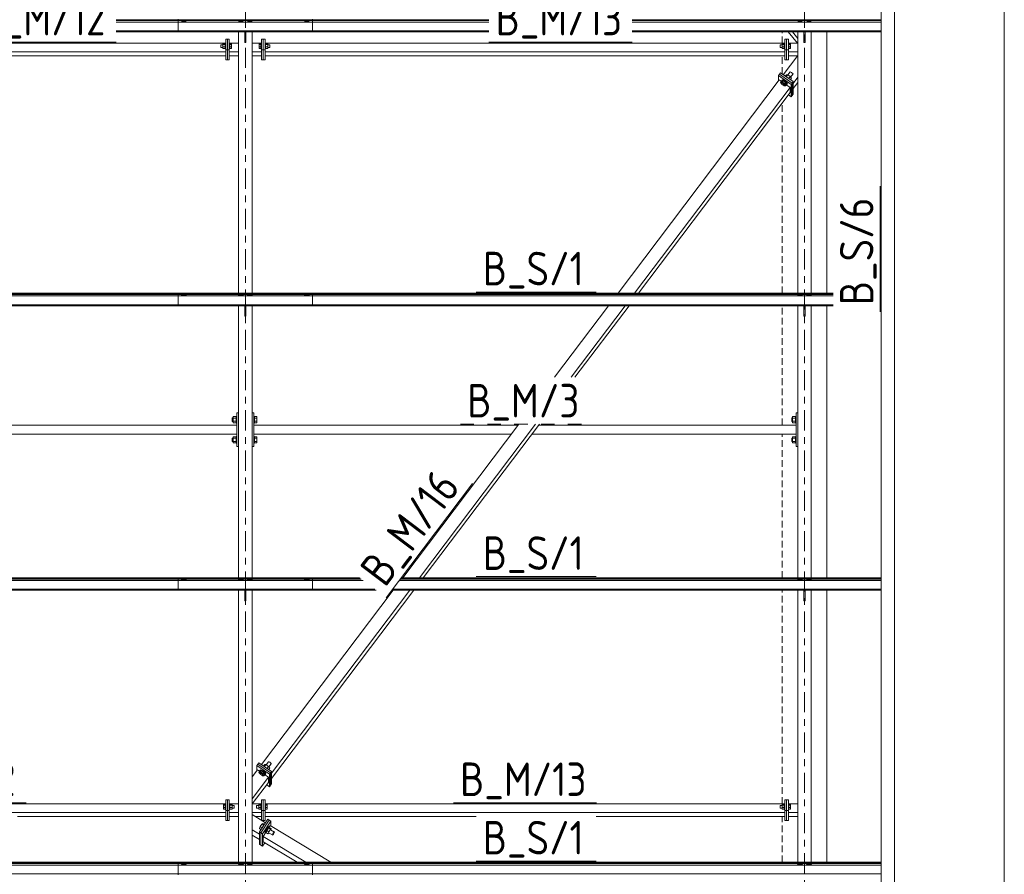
# Model space of a CAD drawing. Header units: millimetres. Extents: x 581 to 1768, y 561 to 1400.
# Tile 24 of 91: x 783 to 871, y 1012 to 1088. Entities that reach past the tile are written whole.
import ezdxf

# ---------------------------------------------------------------- set-up
doc = ezdxf.new("R2010")
doc.units = ezdxf.units.MM
doc.header["$LTSCALE"] = 0.6
for name, pattern in [('VERDECKT2', [1.5, 1, -0.5]), ('XKITLINE00', [0]), ('XKITLINE02', [4, 2, -2]), ('XKITLINE03', [6, 3, -1, 1, -1])]:
    doc.linetypes.add(name, pattern=pattern)
for name, color, linetype, lineweight in [('Bolt', 7, 'Continuous', 0), ('Part', 2, 'Continuous', 0), ('PartMark', 3, 'Continuous', 0), ('S-GRID', 1, 'Continuous', 0), ('Z-DIMENSIONS', 1, 'Continuous', 0)]:
    doc.layers.add(name, color=color, linetype=linetype, lineweight=lineweight)
doc.styles.add('ISOCPEUR', font='ISOCPEUR.TTF')

msp = doc.modelspace()

# ---------------------------------------------------------------- linework, layer by layer
at = {"layer": 'Bolt', "color": 3, "linetype": 'XKITLINE00', "lineweight": 0}
for p, q in [((797.192, 1087.796), (797.083, 1087.74)), ((797.083, 1087.74), (797.083, 1087.706)), ((797.198, 1087.854), (797.182, 1087.836)), ((797.182, 1087.836), (797.182, 1087.791)), ((797.412, 1087.796), (797.192, 1087.796)), ((797.192, 1087.796), (797.192, 1087.706)), ((797.242, 1087.867), (797.198, 1087.854)), ((797.302, 1087.871), (797.242, 1087.867)), ((797.362, 1087.867), (797.302, 1087.871)), ((797.406, 1087.854), (797.362, 1087.867)), ((797.422, 1087.836), (797.406, 1087.854)), ((797.521, 1087.74), (797.412, 1087.796)), ((797.412, 1087.796), (797.412, 1087.706)), ((797.422, 1087.791), (797.422, 1087.836)), ((797.521, 1087.706), (797.521, 1087.74)), ((802.292, 1087.796), (802.183, 1087.74)), ((802.183, 1087.74), (802.183, 1087.706)), ((802.298, 1087.872), (802.282, 1087.855)), ((802.282, 1087.791), (802.282, 1087.855)), ((802.512, 1087.796), (802.292, 1087.796)), ((802.292, 1087.796), (802.292, 1087.706)), ((802.342, 1087.885), (802.298, 1087.872)), ((802.402, 1087.89), (802.342, 1087.885)), ((802.462, 1087.885), (802.402, 1087.89)), ((802.506, 1087.872), (802.462, 1087.885)), ((802.522, 1087.855), (802.506, 1087.872)), ((802.621, 1087.74), (802.512, 1087.796)), ((802.512, 1087.796), (802.512, 1087.706)), ((802.522, 1087.791), (802.522, 1087.855)), ((802.621, 1087.706), (802.621, 1087.74)), ((803.092, 1087.796), (802.983, 1087.74)), ((802.983, 1087.74), (802.983, 1087.706)), ((803.098, 1087.872), (803.082, 1087.855)), ((803.082, 1087.791), (803.082, 1087.855)), ((803.312, 1087.796), (803.092, 1087.796)), ((803.092, 1087.796), (803.092, 1087.706)), ((803.142, 1087.885), (803.098, 1087.872)), ((803.202, 1087.89), (803.142, 1087.885)), ((803.262, 1087.885), (803.202, 1087.89)), ((803.306, 1087.872), (803.262, 1087.885)), ((803.322, 1087.855), (803.306, 1087.872)), ((803.421, 1087.74), (803.312, 1087.796)), ((803.312, 1087.796), (803.312, 1087.706)), ((803.322, 1087.791), (803.322, 1087.855)), ((803.421, 1087.706), (803.421, 1087.74)), ((808.192, 1087.796), (808.083, 1087.74)), ((808.083, 1087.74), (808.083, 1087.706)), ((808.198, 1087.854), (808.182, 1087.836)), ((808.182, 1087.836), (808.182, 1087.791)), ((808.412, 1087.796), (808.192, 1087.796)), ((808.192, 1087.796), (808.192, 1087.706)), ((808.242, 1087.867), (808.198, 1087.854)), ((808.302, 1087.871), (808.242, 1087.867)), ((808.362, 1087.867), (808.302, 1087.871)), ((808.406, 1087.854), (808.362, 1087.867)), ((808.422, 1087.836), (808.406, 1087.854)), ((808.521, 1087.74), (808.412, 1087.796)), ((808.412, 1087.796), (808.412, 1087.706)), ((808.422, 1087.791), (808.422, 1087.836)), ((808.521, 1087.706), (808.521, 1087.74)), ((852.292, 1087.796), (852.182, 1087.74)), ((852.182, 1087.74), (852.182, 1087.706)), ((852.298, 1087.872), (852.282, 1087.855)), ((852.282, 1087.791), (852.282, 1087.855)), ((852.512, 1087.796), (852.292, 1087.796)), ((852.292, 1087.796), (852.292, 1087.706)), ((852.342, 1087.885), (852.298, 1087.872)), ((852.402, 1087.89), (852.342, 1087.885)), ((852.462, 1087.885), (852.402, 1087.89)), ((852.506, 1087.872), (852.462, 1087.885)), ((852.522, 1087.855), (852.506, 1087.872)), ((852.621, 1087.74), (852.512, 1087.796)), ((852.512, 1087.796), (852.512, 1087.706)), ((852.522, 1087.791), (852.522, 1087.855)), ((852.621, 1087.706), (852.621, 1087.74)), ((853.092, 1087.796), (852.982, 1087.74)), ((852.982, 1087.74), (852.982, 1087.706)), ((853.098, 1087.872), (853.082, 1087.855)), ((853.082, 1087.791), (853.082, 1087.855)), ((853.312, 1087.796), (853.092, 1087.796)), ((853.092, 1087.796), (853.092, 1087.706)), ((853.142, 1087.885), (853.098, 1087.872)), ((853.202, 1087.89), (853.142, 1087.885)), ((853.262, 1087.885), (853.202, 1087.89)), ((853.306, 1087.872), (853.262, 1087.885)), ((853.322, 1087.855), (853.306, 1087.872)), ((853.421, 1087.74), (853.312, 1087.796)), ((853.312, 1087.796), (853.312, 1087.706)), ((853.322, 1087.791), (853.322, 1087.855)), ((853.421, 1087.706), (853.421, 1087.74)), ((802.298, 1086.831), (802.291, 1086.834)), ((802.506, 1086.831), (802.298, 1086.831)), ((802.512, 1086.834), (802.506, 1086.831)), ((803.098, 1086.831), (803.091, 1086.834)), ((803.306, 1086.831), (803.098, 1086.831)), ((803.312, 1086.834), (803.306, 1086.831)), ((852.298, 1086.831), (852.291, 1086.834)), ((852.506, 1086.831), (852.298, 1086.831)), ((852.512, 1086.834), (852.506, 1086.831)), ((853.098, 1086.831), (853.091, 1086.834)), ((853.306, 1086.831), (853.098, 1086.831)), ((853.312, 1086.834), (853.306, 1086.831)), ((800.612, 1085.669), (800.612, 1085.435)), ((800.612, 1085.669), (800.792, 1085.669)), ((800.792, 1085.762), (800.792, 1085.342)), ((800.792, 1085.762), (800.992, 1085.762)), ((800.792, 1085.712), (800.992, 1085.712)), ((800.992, 1085.786), (800.992, 1085.318)), ((800.992, 1085.786), (801.042, 1085.786)), ((801.362, 1085.786), (801.412, 1085.786)), ((801.412, 1085.322), (801.412, 1085.786)), ((801.412, 1085.751), (801.562, 1085.751)), ((801.412, 1085.704), (801.562, 1085.704)), ((801.562, 1085.751), (801.562, 1085.353)), ((804.042, 1085.751), (804.192, 1085.751)), ((804.042, 1085.353), (804.042, 1085.751)), ((804.042, 1085.704), (804.192, 1085.704)), ((804.192, 1085.322), (804.192, 1085.786)), ((804.192, 1085.786), (804.242, 1085.786)), ((804.562, 1085.786), (804.612, 1085.786)), ((804.612, 1085.322), (804.612, 1085.786)), ((804.812, 1085.762), (804.612, 1085.762)), ((804.612, 1085.712), (804.812, 1085.712)), ((804.812, 1085.342), (804.812, 1085.762)), ((804.812, 1085.669), (804.992, 1085.669)), ((804.992, 1085.437), (804.992, 1085.669)), ((850.612, 1085.669), (850.612, 1085.435)), ((850.612, 1085.669), (850.792, 1085.669)), ((850.792, 1085.762), (850.792, 1085.342)), ((850.792, 1085.762), (850.992, 1085.762)), ((850.792, 1085.712), (850.992, 1085.712)), ((850.992, 1085.786), (850.992, 1085.318)), ((850.992, 1085.786), (851.042, 1085.786)), ((851.362, 1085.786), (851.412, 1085.786)), ((851.412, 1085.322), (851.412, 1085.786)), ((851.412, 1085.751), (851.562, 1085.751)), ((851.412, 1085.704), (851.562, 1085.704)), ((851.562, 1085.751), (851.562, 1085.353)), ((800.612, 1085.435), (800.792, 1085.435)), ((800.792, 1085.502), (800.992, 1085.502)), ((800.792, 1085.342), (800.992, 1085.342)), ((800.992, 1085.318), (801.042, 1085.318)), ((801.362, 1085.318), (801.412, 1085.318)), ((801.412, 1085.505), (801.562, 1085.505)), ((801.412, 1085.353), (801.562, 1085.353)), ((801.412, 1085.318), (801.412, 1085.322)), ((804.042, 1085.505), (804.192, 1085.505)), ((804.192, 1085.353), (804.042, 1085.353)), ((804.192, 1085.318), (804.192, 1085.322)), ((804.192, 1085.318), (804.242, 1085.318)), ((804.562, 1085.318), (804.612, 1085.318)), ((804.612, 1085.502), (804.812, 1085.502)), ((804.612, 1085.342), (804.812, 1085.342)), ((804.612, 1085.318), (804.612, 1085.322)), ((804.812, 1085.435), (804.992, 1085.435)), ((804.992, 1085.435), (804.992, 1085.437)), ((850.612, 1085.435), (850.792, 1085.435)), ((850.792, 1085.502), (850.992, 1085.502)), ((850.792, 1085.342), (850.992, 1085.342)), ((850.992, 1085.318), (851.042, 1085.318)), ((851.362, 1085.318), (851.412, 1085.318)), ((851.412, 1085.505), (851.562, 1085.505)), ((851.412, 1085.353), (851.562, 1085.353)), ((851.412, 1085.318), (851.412, 1085.322)), ((851.185, 1082.999), (851.085, 1082.866)), ((851.298, 1082.991), (851.162, 1082.812)), ((851.298, 1082.991), (851.185, 1082.999)), ((851.522, 1082.836), (851.298, 1082.991)), ((851.315, 1082.979), (851.515, 1083.243)), ((851.532, 1083.254), (851.515, 1083.243)), ((851.58, 1083.238), (851.532, 1083.254)), ((851.562, 1082.783), (851.774, 1083.063)), ((851.644, 1083.2), (851.58, 1083.238)), ((851.709, 1083.149), (851.644, 1083.2)), ((851.757, 1083.099), (851.709, 1083.149)), ((851.774, 1083.063), (851.757, 1083.099)), ((850.775, 1082.456), (850.658, 1082.301)), ((850.77, 1082.153), (850.658, 1082.301)), ((850.658, 1082.301), (850.77, 1082.294)), ((850.757, 1082.469), (850.792, 1082.516)), ((850.757, 1082.469), (850.789, 1082.49)), ((850.768, 1082.446), (850.757, 1082.469)), ((850.887, 1082.449), (850.77, 1082.294)), ((850.77, 1082.294), (850.995, 1082.138)), ((850.995, 1081.998), (850.77, 1082.153)), ((850.887, 1082.449), (850.775, 1082.456)), ((850.789, 1082.49), (850.878, 1082.461)), ((850.824, 1082.537), (850.792, 1082.516)), ((850.913, 1082.507), (850.824, 1082.537)), ((850.878, 1082.461), (851, 1082.389)), ((851.112, 1082.293), (850.887, 1082.449)), ((851.035, 1082.435), (850.913, 1082.507)), ((851.112, 1082.293), (850.995, 1082.138)), ((850.995, 1082.138), (851.107, 1081.991)), ((851, 1082.389), (851.121, 1082.293)), ((851.156, 1082.339), (851.035, 1082.435)), ((851.224, 1082.146), (851.107, 1081.991)), ((851.224, 1082.146), (851.112, 1082.293)), ((851.121, 1082.293), (851.21, 1082.199)), ((851.245, 1082.246), (851.156, 1082.339)), ((851.21, 1082.111), (851.201, 1082.114)), ((851.21, 1082.199), (851.243, 1082.133)), ((851.243, 1082.133), (851.21, 1082.111)), ((851.243, 1082.133), (851.278, 1082.179)), ((851.278, 1082.179), (851.245, 1082.246)), ((851.522, 1082.836), (851.387, 1082.657)), ((851.634, 1082.688), (851.522, 1082.836)), ((851.534, 1082.555), (851.634, 1082.688)), ((851.107, 1081.991), (850.995, 1081.998)), ((797.192, 1063.315), (797.083, 1063.259)), ((797.083, 1063.259), (797.083, 1063.225)), ((797.198, 1063.372), (797.182, 1063.355)), ((797.182, 1063.355), (797.182, 1063.309)), ((797.412, 1063.315), (797.192, 1063.315)), ((797.192, 1063.315), (797.192, 1063.225)), ((797.242, 1063.385), (797.198, 1063.372)), ((797.302, 1063.39), (797.242, 1063.385)), ((797.362, 1063.385), (797.302, 1063.39)), ((797.406, 1063.372), (797.362, 1063.385)), ((797.422, 1063.355), (797.406, 1063.372)), ((797.521, 1063.259), (797.412, 1063.315)), ((797.412, 1063.315), (797.412, 1063.225)), ((797.422, 1063.309), (797.422, 1063.355)), ((797.521, 1063.225), (797.521, 1063.259)), ((802.292, 1063.314), (802.183, 1063.259)), ((802.183, 1063.259), (802.183, 1063.225)), ((802.298, 1063.391), (802.282, 1063.373)), ((802.282, 1063.309), (802.282, 1063.373)), ((802.512, 1063.314), (802.292, 1063.314)), ((802.292, 1063.314), (802.292, 1063.225)), ((802.342, 1063.403), (802.298, 1063.391)), ((802.402, 1063.408), (802.342, 1063.403)), ((802.462, 1063.403), (802.402, 1063.408)), ((802.506, 1063.391), (802.462, 1063.403)), ((802.522, 1063.373), (802.506, 1063.391)), ((802.621, 1063.259), (802.512, 1063.314)), ((802.512, 1063.314), (802.512, 1063.225)), ((802.522, 1063.309), (802.522, 1063.373)), ((802.621, 1063.225), (802.621, 1063.259)), ((803.092, 1063.314), (802.983, 1063.259)), ((802.983, 1063.259), (802.983, 1063.225)), ((803.098, 1063.391), (803.082, 1063.373)), ((803.082, 1063.309), (803.082, 1063.373)), ((803.312, 1063.314), (803.092, 1063.314)), ((803.092, 1063.314), (803.092, 1063.225)), ((803.142, 1063.403), (803.098, 1063.391)), ((803.202, 1063.408), (803.142, 1063.403)), ((803.262, 1063.403), (803.202, 1063.408)), ((803.306, 1063.391), (803.262, 1063.403)), ((803.322, 1063.373), (803.306, 1063.391)), ((803.421, 1063.259), (803.312, 1063.314)), ((803.312, 1063.314), (803.312, 1063.225)), ((803.322, 1063.309), (803.322, 1063.373)), ((803.421, 1063.225), (803.421, 1063.259)), ((808.192, 1063.315), (808.083, 1063.259)), ((808.083, 1063.259), (808.083, 1063.225)), ((808.198, 1063.372), (808.182, 1063.355)), ((808.182, 1063.355), (808.182, 1063.309)), ((808.412, 1063.315), (808.192, 1063.315)), ((808.192, 1063.315), (808.192, 1063.225)), ((808.242, 1063.385), (808.198, 1063.372)), ((808.302, 1063.39), (808.242, 1063.385)), ((808.362, 1063.385), (808.302, 1063.39)), ((808.406, 1063.372), (808.362, 1063.385)), ((808.422, 1063.355), (808.406, 1063.372)), ((808.521, 1063.259), (808.412, 1063.315)), ((808.412, 1063.315), (808.412, 1063.225)), ((808.422, 1063.309), (808.422, 1063.355)), ((808.521, 1063.225), (808.521, 1063.259)), ((852.292, 1063.314), (852.182, 1063.259)), ((852.182, 1063.259), (852.182, 1063.225)), ((852.298, 1063.391), (852.282, 1063.373)), ((852.282, 1063.309), (852.282, 1063.373)), ((852.512, 1063.314), (852.292, 1063.314)), ((852.292, 1063.314), (852.292, 1063.225)), ((852.342, 1063.403), (852.298, 1063.391)), ((852.402, 1063.408), (852.342, 1063.403)), ((852.462, 1063.403), (852.402, 1063.408)), ((852.506, 1063.391), (852.462, 1063.403)), ((852.522, 1063.373), (852.506, 1063.391)), ((852.621, 1063.259), (852.512, 1063.314)), ((852.512, 1063.314), (852.512, 1063.225)), ((852.522, 1063.309), (852.522, 1063.373)), ((852.621, 1063.225), (852.621, 1063.259)), ((853.092, 1063.314), (852.982, 1063.259)), ((852.982, 1063.259), (852.982, 1063.225)), ((853.098, 1063.391), (853.082, 1063.373)), ((853.082, 1063.309), (853.082, 1063.373)), ((853.312, 1063.314), (853.092, 1063.314)), ((853.092, 1063.314), (853.092, 1063.225)), ((853.142, 1063.403), (853.098, 1063.391)), ((853.202, 1063.408), (853.142, 1063.403)), ((853.262, 1063.403), (853.202, 1063.408)), ((853.306, 1063.391), (853.262, 1063.403)), ((853.322, 1063.373), (853.306, 1063.391)), ((853.421, 1063.259), (853.312, 1063.314)), ((853.312, 1063.314), (853.312, 1063.225)), ((853.322, 1063.309), (853.322, 1063.373)), ((853.421, 1063.225), (853.421, 1063.259)), ((802.298, 1062.349), (802.29, 1062.353)), ((802.506, 1062.349), (802.298, 1062.349)), ((802.513, 1062.353), (802.506, 1062.349)), ((803.098, 1062.349), (803.09, 1062.353)), ((803.306, 1062.349), (803.098, 1062.349)), ((803.313, 1062.353), (803.306, 1062.349)), ((852.298, 1062.349), (852.29, 1062.353)), ((852.506, 1062.349), (852.298, 1062.349)), ((852.513, 1062.353), (852.506, 1062.349)), ((853.098, 1062.349), (853.09, 1062.353)), ((853.306, 1062.349), (853.098, 1062.349)), ((853.313, 1062.353), (853.306, 1062.349)), ((801.622, 1052.319), (801.622, 1051.999)), ((801.622, 1052.319), (801.722, 1052.319)), ((801.722, 1052.437), (801.722, 1051.882)), ((801.722, 1052.437), (801.982, 1052.437)), ((801.722, 1052.298), (801.982, 1052.298)), ((801.982, 1052.459), (801.982, 1051.859)), ((801.982, 1052.459), (802.042, 1052.459)), ((803.562, 1052.459), (803.622, 1052.459)), ((803.622, 1052.459), (803.622, 1051.859)), ((803.622, 1052.437), (803.822, 1052.437)), ((803.622, 1052.298), (803.822, 1052.298)), ((803.822, 1052.437), (803.822, 1051.882)), ((851.662, 1052.319), (851.662, 1051.999)), ((851.662, 1052.319), (851.722, 1052.319)), ((851.722, 1052.437), (851.722, 1051.882)), ((851.722, 1052.437), (851.982, 1052.437)), ((851.722, 1052.298), (851.982, 1052.298)), ((851.982, 1052.459), (851.982, 1051.859)), ((851.982, 1052.459), (852.042, 1052.459)), ((801.622, 1051.999), (801.722, 1051.999)), ((801.722, 1052.021), (801.982, 1052.021)), ((801.722, 1051.882), (801.982, 1051.882)), ((801.982, 1051.859), (802.042, 1051.859)), ((803.562, 1051.859), (803.622, 1051.859)), ((803.622, 1052.021), (803.822, 1052.021)), ((803.622, 1051.882), (803.822, 1051.882)), ((851.662, 1051.999), (851.722, 1051.999)), ((851.722, 1052.021), (851.982, 1052.021)), ((851.722, 1051.882), (851.982, 1051.882)), ((851.982, 1051.859), (852.042, 1051.859)), ((801.622, 1050.519), (801.622, 1050.199)), ((801.622, 1050.519), (801.722, 1050.519)), ((801.722, 1050.637), (801.722, 1050.082)), ((801.722, 1050.637), (801.982, 1050.637)), ((801.722, 1050.498), (801.982, 1050.498)), ((801.982, 1050.659), (801.982, 1050.059)), ((801.982, 1050.659), (802.042, 1050.659)), ((803.562, 1050.659), (803.622, 1050.659)), ((803.622, 1050.659), (803.622, 1050.059)), ((803.622, 1050.637), (803.822, 1050.637)), ((803.622, 1050.498), (803.822, 1050.498)), ((803.822, 1050.637), (803.822, 1050.082)), ((851.662, 1050.519), (851.662, 1050.199)), ((851.662, 1050.519), (851.722, 1050.519)), ((851.722, 1050.637), (851.722, 1050.082)), ((851.722, 1050.637), (851.982, 1050.637)), ((851.722, 1050.498), (851.982, 1050.498)), ((851.982, 1050.659), (851.982, 1050.059)), ((851.982, 1050.659), (852.042, 1050.659)), ((801.622, 1050.199), (801.722, 1050.199)), ((801.722, 1050.221), (801.982, 1050.221)), ((801.722, 1050.082), (801.982, 1050.082)), ((801.982, 1050.059), (802.042, 1050.059)), ((803.562, 1050.059), (803.622, 1050.059)), ((803.622, 1050.221), (803.822, 1050.221)), ((803.622, 1050.082), (803.822, 1050.082)), ((851.662, 1050.199), (851.722, 1050.199)), ((851.722, 1050.221), (851.982, 1050.221)), ((851.722, 1050.082), (851.982, 1050.082)), ((851.982, 1050.059), (852.042, 1050.059)), ((797.192, 1037.877), (797.083, 1037.821)), ((797.083, 1037.821), (797.083, 1037.787)), ((797.198, 1037.935), (797.182, 1037.917)), ((797.182, 1037.917), (797.182, 1037.872)), ((797.412, 1037.877), (797.192, 1037.877)), ((797.192, 1037.877), (797.192, 1037.787)), ((797.242, 1037.947), (797.198, 1037.935)), ((797.302, 1037.952), (797.242, 1037.947)), ((797.362, 1037.947), (797.302, 1037.952)), ((797.406, 1037.935), (797.362, 1037.947)), ((797.422, 1037.917), (797.406, 1037.935)), ((797.521, 1037.821), (797.412, 1037.877)), ((797.412, 1037.877), (797.412, 1037.787)), ((797.422, 1037.872), (797.422, 1037.917)), ((797.521, 1037.787), (797.521, 1037.821)), ((802.292, 1037.876), (802.183, 1037.821)), ((802.183, 1037.821), (802.183, 1037.787)), ((802.298, 1037.953), (802.282, 1037.935)), ((802.282, 1037.871), (802.282, 1037.935)), ((802.512, 1037.876), (802.292, 1037.876)), ((802.292, 1037.876), (802.292, 1037.787)), ((802.342, 1037.966), (802.298, 1037.953)), ((802.402, 1037.97), (802.342, 1037.966)), ((802.462, 1037.966), (802.402, 1037.97)), ((802.506, 1037.953), (802.462, 1037.966)), ((802.522, 1037.935), (802.506, 1037.953)), ((802.621, 1037.821), (802.512, 1037.876)), ((802.512, 1037.876), (802.512, 1037.787)), ((802.522, 1037.871), (802.522, 1037.935)), ((802.621, 1037.787), (802.621, 1037.821)), ((803.092, 1037.876), (802.983, 1037.821)), ((802.983, 1037.821), (802.983, 1037.787)), ((803.098, 1037.953), (803.082, 1037.935)), ((803.082, 1037.871), (803.082, 1037.935)), ((803.312, 1037.876), (803.092, 1037.876)), ((803.092, 1037.876), (803.092, 1037.787)), ((803.142, 1037.966), (803.098, 1037.953)), ((803.202, 1037.97), (803.142, 1037.966)), ((803.262, 1037.966), (803.202, 1037.97)), ((803.306, 1037.953), (803.262, 1037.966)), ((803.322, 1037.935), (803.306, 1037.953)), ((803.421, 1037.821), (803.312, 1037.876)), ((803.312, 1037.876), (803.312, 1037.787)), ((803.322, 1037.871), (803.322, 1037.935)), ((803.421, 1037.787), (803.421, 1037.821)), ((808.192, 1037.877), (808.083, 1037.821)), ((808.083, 1037.821), (808.083, 1037.787)), ((808.198, 1037.935), (808.182, 1037.917)), ((808.182, 1037.917), (808.182, 1037.872)), ((808.412, 1037.877), (808.192, 1037.877)), ((808.192, 1037.877), (808.192, 1037.787)), ((808.242, 1037.947), (808.198, 1037.935)), ((808.302, 1037.952), (808.242, 1037.947)), ((808.362, 1037.947), (808.302, 1037.952)), ((808.406, 1037.935), (808.362, 1037.947)), ((808.422, 1037.917), (808.406, 1037.935)), ((808.521, 1037.821), (808.412, 1037.877)), ((808.412, 1037.877), (808.412, 1037.787)), ((808.422, 1037.872), (808.422, 1037.917)), ((808.521, 1037.787), (808.521, 1037.821)), ((852.292, 1037.876), (852.182, 1037.821)), ((852.182, 1037.821), (852.182, 1037.787)), ((852.298, 1037.953), (852.282, 1037.935)), ((852.282, 1037.871), (852.282, 1037.935)), ((852.512, 1037.876), (852.292, 1037.876)), ((852.292, 1037.876), (852.292, 1037.787)), ((852.342, 1037.966), (852.298, 1037.953)), ((852.402, 1037.97), (852.342, 1037.966)), ((852.462, 1037.966), (852.402, 1037.97)), ((852.506, 1037.953), (852.462, 1037.966)), ((852.522, 1037.935), (852.506, 1037.953)), ((852.621, 1037.821), (852.512, 1037.876)), ((852.512, 1037.876), (852.512, 1037.787)), ((852.522, 1037.871), (852.522, 1037.935)), ((852.621, 1037.787), (852.621, 1037.821)), ((853.092, 1037.876), (852.982, 1037.821)), ((852.982, 1037.821), (852.982, 1037.787)), ((853.098, 1037.953), (853.082, 1037.935)), ((853.082, 1037.871), (853.082, 1037.935)), ((853.312, 1037.876), (853.092, 1037.876)), ((853.092, 1037.876), (853.092, 1037.787)), ((853.142, 1037.966), (853.098, 1037.953)), ((853.202, 1037.97), (853.142, 1037.966)), ((853.262, 1037.966), (853.202, 1037.97)), ((853.306, 1037.953), (853.262, 1037.966)), ((853.322, 1037.935), (853.306, 1037.953)), ((853.421, 1037.821), (853.312, 1037.876)), ((853.312, 1037.876), (853.312, 1037.787)), ((853.322, 1037.871), (853.322, 1037.935)), ((853.421, 1037.787), (853.421, 1037.821)), ((802.298, 1036.911), (802.29, 1036.915)), ((802.506, 1036.911), (802.298, 1036.911)), ((802.514, 1036.915), (802.506, 1036.911)), ((803.098, 1036.911), (803.09, 1036.915)), ((803.306, 1036.911), (803.098, 1036.911)), ((803.314, 1036.915), (803.306, 1036.911)), ((852.298, 1036.911), (852.29, 1036.915)), ((852.506, 1036.911), (852.298, 1036.911)), ((852.514, 1036.915), (852.506, 1036.911)), ((853.098, 1036.911), (853.09, 1036.915)), ((853.306, 1036.911), (853.098, 1036.911)), ((853.314, 1036.915), (853.306, 1036.911)), ((804.531, 1021.334), (804.431, 1021.201)), ((804.643, 1021.326), (804.508, 1021.147)), ((804.643, 1021.326), (804.531, 1021.334)), ((804.868, 1021.171), (804.643, 1021.326)), ((804.661, 1021.314), (804.86, 1021.578)), ((804.878, 1021.589), (804.86, 1021.578)), ((804.925, 1021.573), (804.878, 1021.589)), ((804.908, 1021.118), (805.12, 1021.398)), ((804.99, 1021.535), (804.925, 1021.573)), ((805.055, 1021.484), (804.99, 1021.535)), ((805.102, 1021.434), (805.055, 1021.484)), ((805.12, 1021.398), (805.102, 1021.434)), ((804.121, 1020.791), (804.004, 1020.636)), ((804.116, 1020.488), (804.004, 1020.636)), ((804.004, 1020.636), (804.116, 1020.629)), ((804.102, 1020.804), (804.137, 1020.85)), ((804.102, 1020.804), (804.135, 1020.825)), ((804.113, 1020.781), (804.102, 1020.804)), ((804.233, 1020.784), (804.116, 1020.629)), ((804.116, 1020.629), (804.34, 1020.473)), ((804.34, 1020.333), (804.116, 1020.488)), ((804.233, 1020.784), (804.121, 1020.791)), ((804.135, 1020.825), (804.224, 1020.796)), ((804.17, 1020.872), (804.137, 1020.85)), ((804.259, 1020.842), (804.17, 1020.872)), ((804.224, 1020.796), (804.345, 1020.724)), ((804.458, 1020.628), (804.233, 1020.784)), ((804.38, 1020.77), (804.259, 1020.842)), ((804.458, 1020.628), (804.34, 1020.473)), ((804.34, 1020.473), (804.453, 1020.326)), ((804.345, 1020.724), (804.467, 1020.628)), ((804.502, 1020.674), (804.38, 1020.77)), ((804.57, 1020.48), (804.453, 1020.326)), ((804.57, 1020.48), (804.458, 1020.628)), ((804.467, 1020.628), (804.556, 1020.534)), ((804.591, 1020.581), (804.502, 1020.674)), ((804.556, 1020.446), (804.546, 1020.449)), ((804.556, 1020.534), (804.588, 1020.468)), ((804.588, 1020.468), (804.556, 1020.446)), ((804.588, 1020.468), (804.623, 1020.514)), ((804.623, 1020.514), (804.591, 1020.581)), ((804.868, 1021.171), (804.733, 1020.992)), ((804.98, 1021.023), (804.868, 1021.171)), ((804.88, 1020.89), (804.98, 1021.023)), ((804.453, 1020.326), (804.34, 1020.333)), ((800.992, 1017.322), (800.992, 1017.786)), ((800.992, 1017.786), (801.042, 1017.786)), ((801.362, 1017.786), (801.412, 1017.786)), ((801.412, 1017.322), (801.412, 1017.786)), ((804.192, 1017.786), (804.192, 1017.318)), ((804.192, 1017.786), (804.242, 1017.786)), ((804.562, 1017.786), (804.612, 1017.786)), ((804.612, 1017.322), (804.612, 1017.786)), ((850.992, 1017.786), (850.992, 1017.318)), ((850.992, 1017.786), (851.042, 1017.786)), ((851.362, 1017.786), (851.412, 1017.786)), ((851.412, 1017.322), (851.412, 1017.786)), ((800.842, 1017.751), (800.992, 1017.751)), ((800.842, 1017.353), (800.842, 1017.751)), ((800.842, 1017.704), (800.992, 1017.704)), ((800.842, 1017.505), (800.992, 1017.505)), ((800.992, 1017.353), (800.842, 1017.353)), ((800.992, 1017.318), (800.992, 1017.322)), ((800.992, 1017.318), (801.042, 1017.318)), ((801.362, 1017.318), (801.412, 1017.318)), ((801.612, 1017.762), (801.412, 1017.762)), ((801.412, 1017.712), (801.612, 1017.712)), ((801.412, 1017.502), (801.612, 1017.502)), ((801.412, 1017.342), (801.612, 1017.342)), ((801.412, 1017.318), (801.412, 1017.322)), ((801.612, 1017.342), (801.612, 1017.762)), ((801.612, 1017.669), (801.792, 1017.669)), ((801.612, 1017.435), (801.792, 1017.435)), ((801.792, 1017.437), (801.792, 1017.669)), ((801.792, 1017.435), (801.792, 1017.437)), ((803.812, 1017.669), (803.812, 1017.435)), ((803.812, 1017.669), (803.992, 1017.669)), ((803.812, 1017.435), (803.992, 1017.435)), ((803.992, 1017.762), (803.992, 1017.342)), ((803.992, 1017.762), (804.192, 1017.762)), ((803.992, 1017.712), (804.192, 1017.712)), ((803.992, 1017.502), (804.192, 1017.502)), ((803.992, 1017.342), (804.192, 1017.342)), ((804.192, 1017.318), (804.242, 1017.318)), ((804.562, 1017.318), (804.612, 1017.318)), ((804.612, 1017.751), (804.762, 1017.751)), ((804.612, 1017.704), (804.762, 1017.704)), ((804.612, 1017.505), (804.762, 1017.505)), ((804.612, 1017.353), (804.762, 1017.353)), ((804.612, 1017.318), (804.612, 1017.322)), ((804.762, 1017.751), (804.762, 1017.353)), ((850.612, 1017.669), (850.612, 1017.435)), ((850.612, 1017.669), (850.792, 1017.669)), ((850.612, 1017.435), (850.792, 1017.435)), ((850.792, 1017.762), (850.792, 1017.342)), ((850.792, 1017.762), (850.992, 1017.762)), ((850.792, 1017.712), (850.992, 1017.712)), ((850.792, 1017.502), (850.992, 1017.502)), ((850.792, 1017.342), (850.992, 1017.342)), ((850.992, 1017.318), (851.042, 1017.318)), ((851.362, 1017.318), (851.412, 1017.318)), ((851.412, 1017.751), (851.562, 1017.751)), ((851.412, 1017.704), (851.562, 1017.704)), ((851.412, 1017.505), (851.562, 1017.505)), ((851.412, 1017.353), (851.562, 1017.353)), ((851.412, 1017.318), (851.412, 1017.322)), ((851.562, 1017.751), (851.562, 1017.353)), ((804.358, 1016.056), (804.284, 1016.014)), ((804.358, 1016.056), (804.495, 1015.974)), ((804.136, 1015.79), (804.062, 1015.608)), ((804.062, 1015.608), (804.199, 1015.526)), ((804.284, 1016.014), (804.136, 1015.79)), ((804.136, 1015.79), (804.302, 1015.69)), ((804.284, 1016.014), (804.45, 1015.914)), ((804.299, 1015.685), (804.284, 1015.655)), ((804.379, 1015.818), (804.299, 1015.685)), ((804.459, 1015.927), (804.379, 1015.818)), ((804.474, 1015.941), (804.459, 1015.927)), ((804.561, 1015.37), (804.54, 1015.293)), ((804.54, 1015.293), (804.591, 1015.263)), ((804.62, 1015.491), (804.561, 1015.37)), ((804.591, 1015.263), (804.612, 1015.339)), ((804.612, 1015.251), (804.591, 1015.263)), ((804.677, 1015.464), (804.603, 1015.281)), ((804.603, 1015.281), (804.823, 1015.149)), ((804.612, 1015.339), (804.671, 1015.46)), ((804.612, 1015.251), (804.628, 1015.266)), ((804.7, 1015.624), (804.62, 1015.491)), ((804.671, 1015.46), (804.751, 1015.593)), ((804.825, 1015.688), (804.677, 1015.464)), ((804.897, 1015.331), (804.677, 1015.464)), ((804.78, 1015.733), (804.7, 1015.624)), ((804.751, 1015.593), (804.831, 1015.703)), ((804.839, 1015.79), (804.78, 1015.733)), ((804.823, 1015.149), (804.897, 1015.331)), ((804.823, 1015.149), (804.897, 1015.19)), ((804.899, 1015.729), (804.825, 1015.688)), ((805.045, 1015.555), (804.825, 1015.688)), ((804.831, 1015.703), (804.89, 1015.759)), ((804.86, 1015.779), (804.839, 1015.79)), ((804.86, 1015.777), (804.86, 1015.779)), ((804.86, 1015.779), (804.911, 1015.748)), ((804.885, 1015.243), (805.223, 1015.039)), ((804.89, 1015.759), (804.911, 1015.748)), ((804.897, 1015.331), (805.045, 1015.555)), ((804.897, 1015.19), (804.918, 1015.223)), ((804.899, 1015.729), (805.119, 1015.597)), ((804.911, 1015.748), (804.905, 1015.726)), ((805.119, 1015.597), (805.045, 1015.555)), ((805.056, 1015.502), (805.394, 1015.298)), ((805.075, 1015.49), (805.119, 1015.597)), ((805.235, 1015.08), (805.266, 1015.144)), ((805.266, 1015.144), (805.309, 1015.215)), ((805.309, 1015.215), (805.352, 1015.273)), ((805.352, 1015.192), (805.309, 1015.121)), ((805.352, 1015.273), (805.383, 1015.304)), ((805.383, 1015.257), (805.352, 1015.192)), ((805.383, 1015.304), (805.394, 1015.298)), ((805.394, 1015.298), (805.383, 1015.257)), ((805.223, 1015.039), (805.235, 1015.08)), ((805.235, 1015.033), (805.223, 1015.039)), ((805.266, 1015.063), (805.235, 1015.033)), ((805.309, 1015.121), (805.266, 1015.063)), ((797.242, 1012.51), (797.198, 1012.497)), ((797.302, 1012.514), (797.242, 1012.51)), ((797.362, 1012.51), (797.302, 1012.514)), ((797.406, 1012.497), (797.362, 1012.51)), ((802.298, 1012.515), (802.282, 1012.497)), ((802.342, 1012.528), (802.298, 1012.515)), ((802.402, 1012.533), (802.342, 1012.528)), ((802.462, 1012.528), (802.402, 1012.533)), ((802.506, 1012.515), (802.462, 1012.528)), ((802.522, 1012.497), (802.506, 1012.515)), ((803.098, 1012.515), (803.082, 1012.497)), ((803.142, 1012.528), (803.098, 1012.515)), ((803.202, 1012.533), (803.142, 1012.528)), ((803.262, 1012.528), (803.202, 1012.533)), ((803.306, 1012.515), (803.262, 1012.528)), ((803.322, 1012.497), (803.306, 1012.515)), ((808.242, 1012.51), (808.198, 1012.497)), ((808.302, 1012.514), (808.242, 1012.51)), ((808.362, 1012.51), (808.302, 1012.514)), ((808.406, 1012.497), (808.362, 1012.51)), ((852.298, 1012.515), (852.282, 1012.497)), ((852.342, 1012.528), (852.298, 1012.515)), ((852.402, 1012.533), (852.342, 1012.528)), ((852.462, 1012.528), (852.402, 1012.533)), ((852.506, 1012.515), (852.462, 1012.528)), ((852.522, 1012.497), (852.506, 1012.515)), ((853.098, 1012.515), (853.082, 1012.497)), ((853.142, 1012.528), (853.098, 1012.515)), ((853.202, 1012.533), (853.142, 1012.528)), ((853.262, 1012.528), (853.202, 1012.533)), ((853.306, 1012.515), (853.262, 1012.528)), ((853.322, 1012.497), (853.306, 1012.515)), ((797.192, 1012.439), (797.083, 1012.384)), ((797.083, 1012.384), (797.083, 1012.349)), ((797.198, 1012.497), (797.182, 1012.479)), ((797.182, 1012.479), (797.182, 1012.434)), ((797.412, 1012.439), (797.192, 1012.439)), ((797.192, 1012.439), (797.192, 1012.349)), ((797.422, 1012.479), (797.406, 1012.497)), ((797.521, 1012.384), (797.412, 1012.439)), ((797.412, 1012.439), (797.412, 1012.349)), ((797.422, 1012.434), (797.422, 1012.479)), ((797.521, 1012.349), (797.521, 1012.384)), ((802.292, 1012.439), (802.183, 1012.383)), ((802.183, 1012.383), (802.183, 1012.349)), ((802.282, 1012.433), (802.282, 1012.497)), ((802.512, 1012.439), (802.292, 1012.439)), ((802.292, 1012.439), (802.292, 1012.349)), ((802.621, 1012.383), (802.512, 1012.439)), ((802.512, 1012.439), (802.512, 1012.349)), ((802.522, 1012.433), (802.522, 1012.497)), ((802.621, 1012.349), (802.621, 1012.383)), ((803.092, 1012.439), (802.983, 1012.383)), ((802.983, 1012.383), (802.983, 1012.349)), ((803.082, 1012.433), (803.082, 1012.497)), ((803.312, 1012.439), (803.092, 1012.439)), ((803.092, 1012.439), (803.092, 1012.349)), ((803.421, 1012.383), (803.312, 1012.439)), ((803.312, 1012.439), (803.312, 1012.349)), ((803.322, 1012.433), (803.322, 1012.497)), ((803.421, 1012.349), (803.421, 1012.383)), ((808.192, 1012.439), (808.083, 1012.384)), ((808.083, 1012.384), (808.083, 1012.349)), ((808.198, 1012.497), (808.182, 1012.479)), ((808.182, 1012.479), (808.182, 1012.434)), ((808.412, 1012.439), (808.192, 1012.439)), ((808.192, 1012.439), (808.192, 1012.349)), ((808.422, 1012.479), (808.406, 1012.497)), ((808.521, 1012.384), (808.412, 1012.439)), ((808.412, 1012.439), (808.412, 1012.349)), ((808.422, 1012.434), (808.422, 1012.479)), ((808.521, 1012.349), (808.521, 1012.384)), ((852.292, 1012.439), (852.182, 1012.383)), ((852.182, 1012.383), (852.182, 1012.349)), ((852.282, 1012.433), (852.282, 1012.497)), ((852.512, 1012.439), (852.292, 1012.439)), ((852.292, 1012.439), (852.292, 1012.349)), ((852.621, 1012.383), (852.512, 1012.439)), ((852.512, 1012.439), (852.512, 1012.349)), ((852.522, 1012.433), (852.522, 1012.497)), ((852.621, 1012.349), (852.621, 1012.383)), ((853.092, 1012.439), (852.982, 1012.383)), ((852.982, 1012.383), (852.982, 1012.349)), ((853.082, 1012.433), (853.082, 1012.497)), ((853.312, 1012.439), (853.092, 1012.439)), ((853.092, 1012.439), (853.092, 1012.349)), ((853.421, 1012.383), (853.312, 1012.439)), ((853.312, 1012.439), (853.312, 1012.349)), ((853.322, 1012.433), (853.322, 1012.497)), ((853.421, 1012.349), (853.421, 1012.383))]:
    msp.add_line(p, q, dxfattribs=at)
at = {"layer": 'Part', "color": 2, "linetype": 'XKITLINE00', "lineweight": 0}
for p, q in [((859.662, 1151.031), (859.662, 983.832)), ((860.862, 1151.031), (860.862, 983.499)), ((791.243, 1087.914), (808.802, 1087.914)), ((791.243, 1087.838), (808.802, 1087.838)), ((791.243, 1087.706), (808.802, 1087.706)), ((796.802, 1087.953), (796.802, 1086.834)), ((796.802, 1087.914), (824.581, 1087.914)), ((796.802, 1087.838), (824.581, 1087.838)), ((796.802, 1087.706), (824.581, 1087.706)), ((808.802, 1087.953), (808.802, 1086.834)), ((837.382, 1087.914), (859.662, 1087.914)), ((837.382, 1087.838), (859.662, 1087.838)), ((837.382, 1087.706), (859.662, 1087.706)), ((791.243, 1086.922), (808.802, 1086.922)), ((791.243, 1086.834), (808.802, 1086.834)), ((796.802, 1086.922), (824.581, 1086.922)), ((796.802, 1086.834), (824.581, 1086.834)), ((802.202, 1063.471), (802.202, 1086.834)), ((802.752, 1085.885), (802.752, 1086.834)), ((802.852, 1086.834), (802.852, 1085.885)), ((803.402, 1063.471), (803.402, 1086.834)), ((837.382, 1086.922), (859.662, 1086.922)), ((837.382, 1086.834), (859.662, 1086.834)), ((852.174, 1085.817), (851.337, 1086.834)), ((852.202, 1086.251), (851.722, 1086.834)), ((852.202, 1086.251), (852.202, 1086.834)), ((852.202, 1063.471), (852.202, 1086.834)), ((852.752, 1085.885), (852.752, 1086.834)), ((852.852, 1086.834), (852.852, 1085.885)), ((853.402, 1063.471), (853.402, 1086.834)), ((853.402, 1063.471), (853.402, 1086.834)), ((854.802, 1063.471), (854.802, 1086.834)), ((752.562, 1085.817), (801.042, 1085.817)), ((801.202, 1086.176), (801.042, 1086.176)), ((801.042, 1086.176), (801.042, 1084.343)), ((801.362, 1086.176), (801.202, 1086.176)), ((801.202, 1086.176), (801.202, 1084.343)), ((801.202, 1084.343), (801.202, 1086.176)), ((801.362, 1084.343), (801.362, 1086.176)), ((801.362, 1085.817), (802.202, 1085.817)), ((802.752, 1086.002), (802.852, 1086.002)), ((802.852, 1085.885), (802.752, 1085.885)), ((803.402, 1085.817), (804.242, 1085.817)), ((804.242, 1086.176), (804.242, 1084.343)), ((804.402, 1086.176), (804.242, 1086.176)), ((804.402, 1084.343), (804.402, 1086.176)), ((804.402, 1086.176), (804.402, 1084.343)), ((804.562, 1086.176), (804.402, 1086.176)), ((804.562, 1084.343), (804.562, 1086.176)), ((804.562, 1085.817), (851.042, 1085.817)), ((851.202, 1086.176), (851.042, 1086.176)), ((851.042, 1086.176), (851.042, 1084.343)), ((851.362, 1086.176), (851.202, 1086.176)), ((851.202, 1086.176), (851.202, 1084.343)), ((851.202, 1084.343), (851.202, 1086.176)), ((851.362, 1084.343), (851.362, 1086.176)), ((851.362, 1085.817), (852.202, 1085.817)), ((852.752, 1086.002), (852.852, 1086.002)), ((852.852, 1085.885), (852.752, 1085.885)), ((752.562, 1085.052), (801.042, 1085.052)), ((752.562, 1084.701), (801.042, 1084.701)), ((801.042, 1085.22), (801.202, 1085.22)), ((801.202, 1085.22), (801.362, 1085.22)), ((801.362, 1085.052), (802.202, 1085.052)), ((801.362, 1084.701), (802.202, 1084.701)), ((803.402, 1085.052), (804.242, 1085.052)), ((803.402, 1084.701), (804.242, 1084.701)), ((804.242, 1085.22), (804.402, 1085.22)), ((804.402, 1085.22), (804.562, 1085.22)), ((804.562, 1085.052), (851.042, 1085.052)), ((804.562, 1084.701), (851.042, 1084.701)), ((850.896, 1082.997), (852.202, 1084.723)), ((851.042, 1085.22), (851.202, 1085.22)), ((851.202, 1085.22), (851.362, 1085.22)), ((851.362, 1085.052), (852.202, 1085.052)), ((851.362, 1084.701), (852.186, 1084.701)), ((852.202, 1082.765), (852.202, 1084.723)), ((801.042, 1084.343), (801.202, 1084.343)), ((801.202, 1084.343), (801.362, 1084.343)), ((804.242, 1084.343), (804.402, 1084.343)), ((804.402, 1084.343), (804.562, 1084.343)), ((851.042, 1084.343), (851.202, 1084.343)), ((851.202, 1084.343), (851.362, 1084.343)), ((850.561, 1083.039), (850.468, 1082.915)), ((850.561, 1083.039), (850.655, 1083.163)), ((850.561, 1083.039), (851.696, 1082.254)), ((850.561, 1083.039), (851.696, 1082.254)), ((850.655, 1083.163), (851.789, 1082.378)), ((836.123, 1063.471), (850.549, 1082.537)), ((850.468, 1082.915), (851.602, 1082.13)), ((850.468, 1082.915), (850.468, 1082.43)), ((851.521, 1081.865), (850.549, 1082.537)), ((851.602, 1082.13), (851.696, 1082.254)), ((851.602, 1081.019), (851.602, 1082.13)), ((851.696, 1082.254), (851.789, 1082.378)), ((851.696, 1082.254), (851.696, 1081.143)), ((851.696, 1081.143), (851.696, 1082.254)), ((851.789, 1082.22), (852.202, 1082.765)), ((851.789, 1082.378), (851.789, 1081.267)), ((851.789, 1081.752), (852.202, 1082.297)), ((837.605, 1063.471), (851.521, 1081.865)), ((837.959, 1063.471), (851.521, 1081.397)), ((851.361, 1081.186), (851.602, 1081.019)), ((851.521, 1081.397), (851.521, 1081.865)), ((851.696, 1081.143), (851.789, 1081.267)), ((851.602, 1081.019), (851.696, 1081.143)), ((744.802, 1063.471), (808.802, 1063.471)), ((744.802, 1063.433), (808.802, 1063.433)), ((744.802, 1063.357), (808.802, 1063.357)), ((744.802, 1063.225), (808.802, 1063.225)), ((796.802, 1063.471), (796.802, 1062.353)), ((796.802, 1063.471), (855.362, 1063.471)), ((796.802, 1063.433), (855.362, 1063.433)), ((796.802, 1063.357), (855.362, 1063.357)), ((796.802, 1063.225), (855.362, 1063.225)), ((808.802, 1063.471), (808.802, 1062.353)), ((859.562, 1063.471), (859.662, 1063.471)), ((859.562, 1063.433), (859.662, 1063.433)), ((859.562, 1063.357), (859.662, 1063.357)), ((859.562, 1063.225), (859.662, 1063.225)), ((744.802, 1062.441), (808.802, 1062.441)), ((744.802, 1062.353), (808.802, 1062.353)), ((796.802, 1062.441), (855.362, 1062.441)), ((796.802, 1062.353), (855.362, 1062.353)), ((802.202, 1038.033), (802.202, 1062.353)), ((802.752, 1061.403), (802.752, 1062.353)), ((802.852, 1062.353), (802.852, 1061.403)), ((803.402, 1038.033), (803.402, 1062.353)), ((830.44, 1055.959), (835.277, 1062.353)), ((831.921, 1055.959), (836.759, 1062.353)), ((832.275, 1055.959), (837.113, 1062.353)), ((852.202, 1038.033), (852.202, 1062.353)), ((852.752, 1061.403), (852.752, 1062.353)), ((852.852, 1062.353), (852.852, 1061.403)), ((853.402, 1038.033), (853.402, 1062.353)), ((853.402, 1038.033), (853.402, 1062.353)), ((854.802, 1038.033), (854.802, 1062.353)), ((859.562, 1062.441), (859.662, 1062.441)), ((859.562, 1062.353), (859.662, 1062.353)), ((802.752, 1061.52), (802.852, 1061.52)), ((802.852, 1061.403), (802.752, 1061.403)), ((852.752, 1061.52), (852.852, 1061.52)), ((852.852, 1061.403), (852.752, 1061.403)), ((802.202, 1052.759), (802.042, 1052.759)), ((802.042, 1052.759), (802.042, 1049.759)), ((803.562, 1052.759), (803.402, 1052.759)), ((803.562, 1049.759), (803.562, 1052.759)), ((852.202, 1052.759), (852.042, 1052.759)), ((852.042, 1052.759), (852.042, 1049.759)), ((802.042, 1051.659), (751.562, 1051.659)), ((802.042, 1050.859), (802.042, 1051.659)), ((803.562, 1051.659), (827.187, 1051.659)), ((803.562, 1050.859), (803.562, 1051.659)), ((816.878, 1038.033), (827.263, 1051.759)), ((818.359, 1038.033), (828.744, 1051.759)), ((818.713, 1038.033), (829.098, 1051.759)), ((829.022, 1051.659), (852.042, 1051.659)), ((852.042, 1050.859), (852.042, 1051.659)), ((802.042, 1050.859), (751.562, 1050.859)), ((803.562, 1050.859), (826.582, 1050.859)), ((828.417, 1050.859), (852.042, 1050.859)), ((802.042, 1049.759), (802.202, 1049.759)), ((803.402, 1049.759), (803.562, 1049.759)), ((852.042, 1049.759), (852.202, 1049.759)), ((744.802, 1038.033), (808.802, 1038.033)), ((744.802, 1037.995), (808.802, 1037.995)), ((744.802, 1037.919), (808.802, 1037.919)), ((744.802, 1037.787), (808.802, 1037.787)), ((796.802, 1038.033), (796.802, 1036.915)), ((796.802, 1038.033), (813.014, 1038.033)), ((796.802, 1037.995), (813.064, 1037.995)), ((796.802, 1037.919), (813.165, 1037.919)), ((796.802, 1037.787), (813.339, 1037.787)), ((808.802, 1038.033), (808.802, 1036.915)), ((816.566, 1037.787), (859.662, 1037.787)), ((816.666, 1037.919), (859.662, 1037.919)), ((816.724, 1037.995), (859.662, 1037.995)), ((816.753, 1038.033), (859.662, 1038.033)), ((744.802, 1037.003), (808.802, 1037.003)), ((744.802, 1036.915), (808.802, 1036.915)), ((796.802, 1037.003), (814.376, 1037.003)), ((796.802, 1036.915), (814.492, 1036.915)), ((802.202, 1012.596), (802.202, 1036.915)), ((802.752, 1035.966), (802.752, 1036.915)), ((802.852, 1036.915), (802.852, 1035.966)), ((803.402, 1012.596), (803.402, 1036.915)), ((804.242, 1021.331), (816.032, 1036.915)), ((805.135, 1020.555), (817.513, 1036.915)), ((805.135, 1020.087), (817.867, 1036.915)), ((815.906, 1036.915), (859.662, 1036.915)), ((815.973, 1037.003), (859.662, 1037.003)), ((852.202, 1012.596), (852.202, 1036.915)), ((852.752, 1035.966), (852.752, 1036.915)), ((852.852, 1036.915), (852.852, 1035.966)), ((853.402, 1012.596), (853.402, 1036.915)), ((853.402, 1012.596), (853.402, 1036.915)), ((854.802, 1012.596), (854.802, 1036.915)), ((802.752, 1036.082), (802.852, 1036.082)), ((802.852, 1035.966), (802.752, 1035.966)), ((852.752, 1036.083), (852.852, 1036.083)), ((852.852, 1035.966), (852.752, 1035.966)), ((803.907, 1021.374), (803.813, 1021.25)), ((803.907, 1021.374), (804.001, 1021.498)), ((803.907, 1021.374), (805.041, 1020.589)), ((803.907, 1021.374), (805.041, 1020.589)), ((804.001, 1021.498), (805.135, 1020.713)), ((803.402, 1020.222), (803.894, 1020.872)), ((803.813, 1021.25), (804.948, 1020.465)), ((803.813, 1021.25), (803.813, 1020.765)), ((804.867, 1020.2), (803.894, 1020.872)), ((804.948, 1020.465), (805.041, 1020.589)), ((804.948, 1019.354), (804.948, 1020.465)), ((805.041, 1020.589), (805.135, 1020.713)), ((805.041, 1019.478), (805.041, 1020.589)), ((805.041, 1020.589), (805.041, 1019.478)), ((805.135, 1020.713), (805.135, 1019.602)), ((803.402, 1020.222), (803.402, 1018.264)), ((803.402, 1018.264), (804.867, 1020.2)), ((803.418, 1017.817), (804.867, 1019.732)), ((804.867, 1019.732), (804.867, 1020.2)), ((805.041, 1019.478), (805.135, 1019.602)), ((804.707, 1019.521), (804.948, 1019.354)), ((804.948, 1019.354), (805.041, 1019.478)), ((752.562, 1017.817), (801.042, 1017.817)), ((801.042, 1018.176), (801.042, 1016.343)), ((801.202, 1018.176), (801.042, 1018.176)), ((801.202, 1016.343), (801.202, 1018.176)), ((801.202, 1018.176), (801.202, 1016.343)), ((801.362, 1018.176), (801.202, 1018.176)), ((801.362, 1016.343), (801.362, 1018.176)), ((801.362, 1017.817), (802.202, 1017.817)), ((803.402, 1017.817), (804.242, 1017.817)), ((804.402, 1018.176), (804.242, 1018.176)), ((804.242, 1018.176), (804.242, 1016.345)), ((804.402, 1016.343), (804.402, 1018.176)), ((804.562, 1018.176), (804.402, 1018.176)), ((804.402, 1018.176), (804.402, 1016.343)), ((804.562, 1016.343), (804.562, 1018.176)), ((804.562, 1017.817), (851.042, 1017.817)), ((851.202, 1018.176), (851.042, 1018.176)), ((851.042, 1018.176), (851.042, 1016.343)), ((851.202, 1016.343), (851.202, 1018.176)), ((851.362, 1018.176), (851.202, 1018.176)), ((851.202, 1018.176), (851.202, 1016.343)), ((851.362, 1016.343), (851.362, 1018.176)), ((851.362, 1017.817), (852.202, 1017.817)), ((752.562, 1017.052), (801.042, 1017.052)), ((801.042, 1017.22), (801.202, 1017.22)), ((801.202, 1017.22), (801.362, 1017.22)), ((801.362, 1017.052), (802.202, 1017.052)), ((803.402, 1017.052), (804.242, 1017.052)), ((804.242, 1017.22), (804.402, 1017.22)), ((804.402, 1017.22), (804.562, 1017.22)), ((804.562, 1017.052), (851.042, 1017.052)), ((851.042, 1017.22), (851.202, 1017.22)), ((851.202, 1017.22), (851.362, 1017.22)), ((851.362, 1017.052), (852.202, 1017.052)), ((782.429, 1016.701), (801.042, 1016.701)), ((801.042, 1016.343), (801.202, 1016.343)), ((801.202, 1016.343), (801.362, 1016.343)), ((801.362, 1016.701), (802.202, 1016.701)), ((803.402, 1016.853), (804.598, 1016.13)), ((803.402, 1015.496), (803.402, 1016.853)), ((803.653, 1016.701), (804.242, 1016.701)), ((804.804, 1016.441), (804.056, 1015.309)), ((804.939, 1016.359), (804.191, 1015.227)), ((804.939, 1016.359), (804.191, 1015.227)), ((804.246, 1016.343), (804.402, 1016.343)), ((805.074, 1016.277), (804.326, 1015.146)), ((804.402, 1016.343), (804.562, 1016.343)), ((804.562, 1016.701), (823.432, 1016.701)), ((804.804, 1016.441), (804.939, 1016.359)), ((804.939, 1016.359), (805.074, 1016.277)), ((805.074, 1016.277), (805.074, 1015.843)), ((834.171, 1016.701), (851.042, 1016.701)), ((851.042, 1016.343), (851.202, 1016.343)), ((851.202, 1016.343), (851.362, 1016.343)), ((851.362, 1016.701), (852.202, 1016.701)), ((803.402, 1015.496), (804.056, 1015.101)), ((804.056, 1015.309), (804.191, 1015.227)), ((804.056, 1014.198), (804.056, 1015.309)), ((804.191, 1015.227), (804.326, 1015.146)), ((804.191, 1014.116), (804.191, 1015.227)), ((804.191, 1015.227), (804.191, 1014.116)), ((804.326, 1015.146), (804.326, 1014.035)), ((805.021, 1015.875), (804.38, 1014.905)), ((805.021, 1015.875), (810.447, 1012.596)), ((803.402, 1015.028), (804.056, 1014.633)), ((804.326, 1014.035), (804.532, 1014.345)), ((804.38, 1014.905), (808.201, 1012.596)), ((804.38, 1014.905), (804.38, 1014.437)), ((804.38, 1014.437), (807.427, 1012.596)), ((804.056, 1014.198), (804.191, 1014.116)), ((804.191, 1014.116), (804.326, 1014.035)), ((744.802, 1012.596), (808.802, 1012.596)), ((744.802, 1012.557), (808.802, 1012.557)), ((796.802, 1012.596), (796.802, 1011.477)), ((796.802, 1012.596), (859.662, 1012.596)), ((796.802, 1012.557), (859.662, 1012.557)), ((808.802, 1012.596), (808.802, 1011.477)), ((744.802, 1012.481), (808.802, 1012.481)), ((744.802, 1012.349), (808.802, 1012.349)), ((796.802, 1012.481), (859.662, 1012.481)), ((796.802, 1012.349), (859.662, 1012.349)), ((744.802, 1011.565), (808.802, 1011.565)), ((796.802, 1011.565), (859.662, 1011.565))]:
    msp.add_line(p, q, dxfattribs=at)
at = {"layer": 'Part', "color": 4, "linetype": 'VERDECKT2', "lineweight": 0}
for p, q in [((850.802, 1085.817), (850.802, 1086.834)), ((850.802, 1083.062), (850.802, 1084.701)), ((850.802, 1063.471), (850.802, 1080.447)), ((850.802, 1051.659), (850.802, 1062.353)), ((850.802, 1038.033), (850.802, 1050.859)), ((850.802, 1017.817), (850.802, 1036.915)), ((850.802, 1012.596), (850.802, 1016.701))]:
    msp.add_line(p, q, dxfattribs=at)
at = {"layer": 'PartMark', "color": 1, "linetype": 'XKITLINE00', "lineweight": 0}
for p, q in [((778.441, 1085.917), (791.243, 1085.917)), ((824.581, 1085.917), (837.382, 1085.917)), ((859.562, 1061.795), (859.562, 1073.05)), ((823.432, 1063.571), (834.171, 1063.571)), ((815.391, 1036.234), (823.115, 1046.443)), ((823.432, 1038.133), (834.171, 1038.133)), ((770.401, 1017.917), (783.203, 1017.917)), ((821.401, 1017.917), (834.203, 1017.917)), ((823.432, 1012.696), (834.171, 1012.696))]:
    msp.add_line(p, q, dxfattribs=at)
at = {"layer": 'PartMark', "color": 1, "linetype": 'XKITLINE02', "lineweight": 0}
msp.add_line((822.046, 1051.759), (833.558, 1051.759), dxfattribs=at)
at = {"layer": 'S-GRID', "color": 1, "linetype": 'XKITLINE03', "lineweight": 0}
for p, q in [((802.802, 777.601), (802.802, 1171.539)), ((852.802, 777.601), (852.802, 1171.539))]:
    msp.add_line(p, q, dxfattribs=at)
at = {"layer": 'Z-DIMENSIONS', "color": 7, "linetype": 'XKITLINE00', "lineweight": 0}
msp.add_line((870.666, 813.259), (870.666, 1153.259), dxfattribs=at)

# ---------------------------------------------------------------- texts
at = {"layer": 'PartMark', "color": 1, "style": 'ISOCPEUR', "width": 0.85}
for s, p in [('B_M/12', (779.041, 1086.517)), ('B_M/13', (825.181, 1086.517)), ('B_S/1', (824.032, 1064.171)), ('B_M/3', (822.646, 1052.359)), ('B_S/1', (824.032, 1038.733)), ('B_M/12', (771.001, 1018.517)), ('B_M/13', (822.001, 1018.517)), ('B_S/1', (824.032, 1013.296))]:
    msp.add_text(s, height=3, dxfattribs=at).set_placement(p)
for s, rotation, p in [('B_S/6', 90.00021, (858.962, 1062.395)), ('B_M/16', 52.88973, (815.275, 1037.075))]:
    msp.add_text(s, height=3, rotation=rotation, dxfattribs=at).set_placement(p)

doc.saveas('drawing.dxf')
